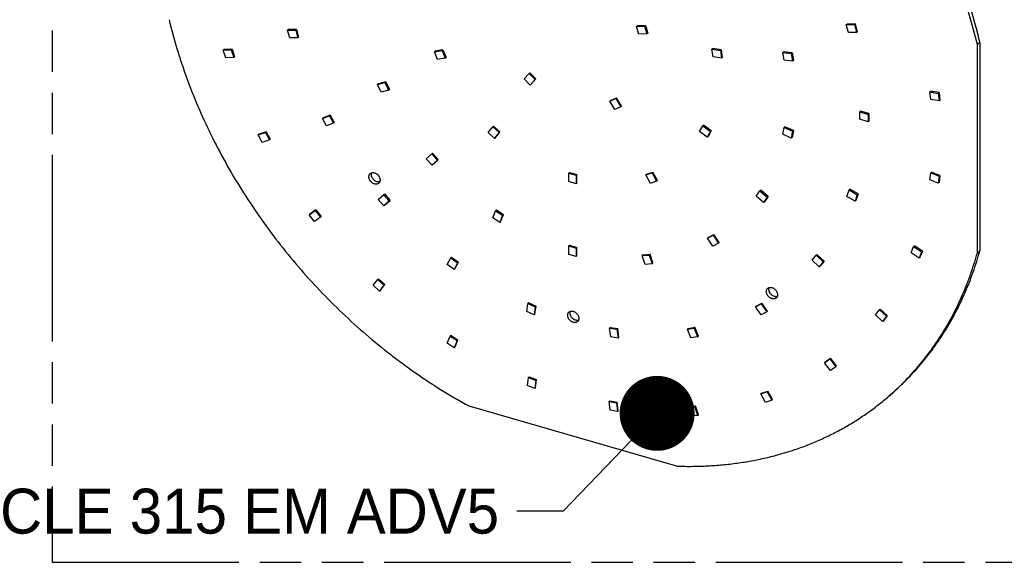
# Model space of a CAD drawing. Header units: millimetres. Extents: x 0 to 210, y 0 to 297.
# Tile 8 of 30: x 49 to 95, y 208 to 233. Entities that reach past the tile are written whole.
import ezdxf
from ezdxf.enums import TextEntityAlignment as Align

# ---------------------------------------------------------------- set-up
doc = ezdxf.new("R2010")
doc.units = ezdxf.units.MM
doc.header["$LTSCALE"] = 19.36
doc.linetypes.add('PHANTOM', pattern=[0.8, 0.45, -0.05, 0.1, -0.05, 0.1, -0.05])
doc.layers.get('0').update_dxf_attribs({"linetype": 'CONTINUOUS'})
doc.layers.add('DEFAULT_3', color=7, linetype='PHANTOM')
doc.layers.add('Z_NOTICE', color=7, linetype='CONTINUOUS')
doc.styles.get("Standard").update_dxf_attribs({"font": 'txt', "width": 0.7})
doc.styles.add('TEXTSTYLE_3', font='helveticaneueltw1g-ltcn.otf')
doc.dimstyles.get("Standard").update_dxf_attribs({"dimtxt": 3.5, "dimasz": 3.5, "dimexe": 1.5, "dimexo": 0, "dimtad": 1, "dimdsep": 46, "dimtxsty": 'Standard', "dimblk": '_FILLED', "dimblk1": '_FILLED', "dimblk2": '_FILLED', "dimcen": 0.09, "dimclrt": 5, "dimazin": 2, "dimtol": 1, "dimtp": 0.05, "dimtm": 0.05, "dimtfac": 1, "dimtofl": 0, "dimtmove": 0, "dimatfit": 3, "dimldrblk": '_FILLED', "dimfxl": 0, "dimtolj": 1, "dimarcsym": 0})

# ---------------------------------------------------------------- blocks, each defined once
blk = doc.blocks.new('_FILLED')
at = {"color": 0, "linetype": 'ByBlock'}
blk.add_solid([(0, 0), (-1, 0.125), (-1, -0.125)], dxfattribs=at)

msp = doc.modelspace()

# ---------------------------------------------------------------- linework, layer by layer
at = {"color": 7, "linetype": 'Continuous'}
for p, q in [((77.40337, 232.70109), (77.44052, 232.73325)), ((77.40337, 232.70109), (77.77988, 232.71477)), ((77.51045, 232.34073), (77.40337, 232.70109)), ((77.81703, 232.74693), (77.44052, 232.73325)), ((77.77988, 232.71477), (77.81703, 232.74693)), ((77.77988, 232.71477), (77.88696, 232.35441)), ((77.81703, 232.74693), (77.9241, 232.38658)), ((87.19206, 232.78122), (87.2292, 232.81339)), ((87.19206, 232.78122), (87.57089, 232.78685)), ((87.29268, 232.4207), (87.19206, 232.78122)), ((87.60803, 232.81902), (87.2292, 232.81339)), ((87.57089, 232.78685), (87.60803, 232.81902)), ((87.57089, 232.78685), (87.67151, 232.42633)), ((87.60803, 232.81902), (87.70865, 232.4585)), ((61.15057, 232.55576), (61.11343, 232.5236)), ((61.11343, 232.5236), (61.49328, 232.52551)), ((61.21106, 232.16304), (61.11343, 232.5236)), ((61.53042, 232.55768), (61.15057, 232.55576)), ((61.59091, 232.16496), (61.21106, 232.16304)), ((61.53042, 232.55768), (61.49328, 232.52551)), ((61.49328, 232.52551), (61.59091, 232.16496)), ((61.53042, 232.55768), (61.62805, 232.19713)), ((61.59091, 232.16496), (61.62805, 232.19713)), ((77.88696, 232.35441), (77.51045, 232.34073)), ((77.9241, 232.38658), (77.88696, 232.35441)), ((87.67151, 232.42633), (87.29268, 232.4207)), ((87.70865, 232.4585), (87.67151, 232.42633)), ((93.43149, 231.96878), (93.31363, 231.86671)), ((93.31363, 222.12517), (93.31363, 231.86671)), ((93.43149, 231.96878), (93.43149, 222.22723)), ((58.14653, 231.62601), (58.10939, 231.59384)), ((58.10939, 231.59384), (58.48306, 231.61677)), ((58.22383, 231.23385), (58.10939, 231.59384)), ((58.5202, 231.64893), (58.14653, 231.62601)), ((58.5975, 231.25677), (58.22383, 231.23385)), ((58.5202, 231.64893), (58.48306, 231.61677)), ((58.48306, 231.61677), (58.5975, 231.25677)), ((58.5202, 231.64893), (58.63464, 231.28894)), ((58.5975, 231.25677), (58.63464, 231.28894)), ((67.96806, 231.51805), (68.32817, 231.57857)), ((68.0052, 231.55021), (67.96806, 231.51805)), ((68.11198, 231.1614), (67.96806, 231.51805)), ((68.36532, 231.61073), (68.0052, 231.55021)), ((68.47209, 231.22192), (68.11198, 231.1614)), ((68.36532, 231.61073), (68.32817, 231.57857)), ((68.32817, 231.57857), (68.47209, 231.22192)), ((68.36532, 231.61073), (68.50923, 231.25409)), ((68.47209, 231.22192), (68.50923, 231.25409)), ((80.92421, 231.64094), (80.96135, 231.67311)), ((80.92421, 231.64094), (81.31608, 231.58414)), ((80.97349, 231.28383), (80.92421, 231.64094)), ((81.35322, 231.61631), (80.96135, 231.67311)), ((81.36536, 231.22703), (80.97349, 231.28383)), ((81.31608, 231.58414), (81.35322, 231.61631)), ((81.31608, 231.58414), (81.36536, 231.22703)), ((81.35322, 231.61631), (81.4025, 231.2592)), ((81.4025, 231.2592), (81.36536, 231.22703)), ((84.23618, 231.48194), (84.27333, 231.51411)), ((84.23618, 231.48194), (84.62607, 231.43814)), ((84.29633, 231.12343), (84.23618, 231.48194)), ((84.66321, 231.4703), (84.27333, 231.51411)), ((84.62607, 231.43814), (84.66321, 231.4703)), ((84.62607, 231.43814), (84.68622, 231.07963)), ((84.66321, 231.4703), (84.72336, 231.11179)), ((84.68622, 231.07963), (84.29633, 231.12343)), ((84.72336, 231.11179), (84.68622, 231.07963)), ((72.15361, 230.25033), (72.38628, 230.50348)), ((72.42342, 230.53565), (72.38628, 230.50348)), ((72.38628, 230.50348), (72.66655, 230.219)), ((72.42342, 230.53565), (72.7037, 230.25116)), ((65.31222, 229.98403), (65.65507, 230.083)), ((65.34936, 230.0162), (65.31222, 229.98403)), ((65.48542, 229.63403), (65.31222, 229.98403)), ((65.69222, 230.11517), (65.34936, 230.0162)), ((65.69222, 230.11517), (65.65507, 230.083)), ((65.65507, 230.083), (65.82828, 229.733)), ((65.69222, 230.11517), (65.86542, 229.76517)), ((72.43389, 229.96584), (72.15361, 230.25033)), ((72.66655, 230.219), (72.43389, 229.96584)), ((72.43389, 229.96584), (72.47103, 229.99801)), ((72.47103, 229.99801), (72.7037, 230.25116)), ((72.66655, 230.219), (72.7037, 230.25116)), ((65.82828, 229.733), (65.48542, 229.63403)), ((65.82828, 229.733), (65.86542, 229.76517)), ((91.09759, 229.64797), (91.13473, 229.68013)), ((91.09759, 229.64797), (91.49099, 229.57874)), ((91.13639, 229.29254), (91.09759, 229.64797)), ((91.52814, 229.61091), (91.13473, 229.68013)), ((91.49099, 229.57874), (91.52814, 229.61091)), ((91.49099, 229.57874), (91.52979, 229.22331)), ((91.52814, 229.61091), (91.56693, 229.25548)), ((76.15415, 229.21329), (76.43431, 229.33616)), ((76.1913, 229.24545), (76.15415, 229.21329)), ((76.38701, 228.82589), (76.15415, 229.21329)), ((76.1913, 229.24545), (76.47145, 229.36833)), ((76.66717, 228.94877), (76.38701, 228.82589)), ((76.43431, 229.33616), (76.47145, 229.36833)), ((76.43431, 229.33616), (76.66717, 228.94877)), ((76.70431, 228.98094), (76.47145, 229.36833)), ((76.66717, 228.94877), (76.70431, 228.98094)), ((91.52979, 229.22331), (91.13639, 229.29254)), ((91.56693, 229.25548), (91.52979, 229.22331)), ((62.73492, 228.40715), (63.06697, 228.52688)), ((63.10412, 228.55904), (62.77206, 228.43931)), ((63.10412, 228.55904), (63.06697, 228.52688)), ((63.06697, 228.52688), (63.25561, 228.18188)), ((63.10412, 228.55904), (63.29275, 228.21404)), ((87.82053, 228.71198), (87.85768, 228.74414)), ((87.82053, 228.71198), (88.21643, 228.59769)), ((87.82053, 228.36557), (87.82053, 228.71198)), ((88.25357, 228.62986), (87.85768, 228.74414)), ((88.21643, 228.59769), (88.25357, 228.62986)), ((88.21643, 228.59769), (88.21643, 228.25128)), ((88.25357, 228.62986), (88.25357, 228.28345)), ((62.77206, 228.43931), (62.73492, 228.40715)), ((62.92356, 228.06215), (62.73492, 228.40715)), ((63.25561, 228.18188), (62.92356, 228.06215)), ((63.25561, 228.18188), (63.29275, 228.21404)), ((70.4792, 227.74681), (70.69317, 228.01813)), ((70.73031, 228.0503), (70.69317, 228.01813)), ((70.69317, 228.01813), (70.98463, 227.74677)), ((70.73031, 228.0503), (71.02177, 227.77894)), ((80.34696, 227.79394), (80.49088, 228.0675)), ((80.49088, 228.0675), (80.52802, 228.09966)), ((80.49088, 228.0675), (80.85099, 227.79907)), ((80.88813, 227.83123), (80.52802, 228.09966)), ((84.29633, 227.98881), (84.33348, 228.02097)), ((84.72336, 227.83968), (84.33348, 228.02097)), ((88.21643, 228.25128), (87.82053, 228.36557)), ((88.25357, 228.28345), (88.21643, 228.25128)), ((59.74592, 227.63414), (60.08114, 227.748)), ((59.78307, 227.6663), (59.74592, 227.63414)), ((59.93022, 227.28762), (59.74592, 227.63414)), ((60.11828, 227.78016), (59.78307, 227.6663)), ((60.11828, 227.78016), (60.08114, 227.748)), ((60.08114, 227.748), (60.26544, 227.40148)), ((60.11828, 227.78016), (60.30258, 227.43365)), ((70.77066, 227.47545), (70.4792, 227.74681)), ((70.98463, 227.74677), (70.77066, 227.47545)), ((70.8078, 227.50761), (71.02177, 227.77894)), ((70.98463, 227.74677), (71.02177, 227.77894)), ((80.70707, 227.52551), (80.34696, 227.79394)), ((80.85099, 227.79907), (80.70707, 227.52551)), ((80.74421, 227.55768), (80.70707, 227.52551)), ((80.88813, 227.83123), (80.74421, 227.55768)), ((80.85099, 227.79907), (80.88813, 227.83123)), ((84.23618, 227.66502), (84.29633, 227.98881)), ((84.62607, 227.48373), (84.23618, 227.66502)), ((84.29633, 227.98881), (84.68622, 227.80752)), ((84.68622, 227.80752), (84.62607, 227.48373)), ((84.72336, 227.83968), (84.66321, 227.5159)), ((84.68622, 227.80752), (84.72336, 227.83968)), ((60.26544, 227.40148), (59.93022, 227.28762)), ((60.26544, 227.40148), (60.30258, 227.43365)), ((70.77066, 227.47545), (70.8078, 227.50761)), ((84.66321, 227.5159), (84.62607, 227.48373)), ((67.58905, 226.51982), (67.84352, 226.74965)), ((67.88066, 226.78181), (67.84352, 226.74965)), ((67.84352, 226.74965), (68.10889, 226.45038)), ((67.88066, 226.78181), (68.14603, 226.48254)), ((67.85442, 226.22056), (67.58905, 226.51982)), ((68.10889, 226.45038), (67.85442, 226.22056)), ((67.85442, 226.22056), (67.89156, 226.25272)), ((67.89156, 226.25272), (68.14603, 226.48254)), ((68.10889, 226.45038), (68.14603, 226.48254)), ((74.27346, 225.88583), (74.23632, 225.85367)), ((74.23632, 225.85367), (74.58273, 225.75367)), ((74.23632, 225.45777), (74.23632, 225.85367)), ((74.27346, 225.88583), (74.61987, 225.78583)), ((74.58273, 225.75367), (74.61987, 225.78583)), ((74.58273, 225.75367), (74.58273, 225.35777)), ((74.61987, 225.38994), (74.61987, 225.78583)), ((77.83442, 225.76941), (78.12588, 225.87249)), ((77.87157, 225.80157), (77.83442, 225.76941)), ((78.04839, 225.37455), (77.83442, 225.76941)), ((77.87157, 225.80157), (78.16302, 225.90466)), ((78.12588, 225.87249), (78.16302, 225.90466)), ((78.12588, 225.87249), (78.33985, 225.47763)), ((78.37699, 225.5098), (78.16302, 225.90466)), ((91.09759, 225.53757), (91.13639, 225.8706)), ((91.13639, 225.8706), (91.17353, 225.90277)), ((91.13639, 225.8706), (91.52979, 225.71269)), ((91.56693, 225.74486), (91.17353, 225.90277)), ((91.52979, 225.71269), (91.49099, 225.37966)), ((91.56693, 225.74486), (91.52814, 225.41183)), ((91.52979, 225.71269), (91.56693, 225.74486)), ((74.58273, 225.35777), (74.23632, 225.45777)), ((74.58273, 225.35777), (74.61987, 225.38994)), ((78.33985, 225.47763), (78.04839, 225.37455)), ((78.33985, 225.47763), (78.37699, 225.5098)), ((91.49099, 225.37966), (91.09759, 225.53757)), ((91.52814, 225.41183), (91.49099, 225.37966)), ((65.33756, 224.61943), (65.5939, 224.84713)), ((65.63105, 224.8793), (65.5939, 224.84713)), ((65.5939, 224.84713), (65.85789, 224.54662)), ((65.63105, 224.8793), (65.89503, 224.57879)), ((82.99077, 224.77862), (83.16398, 225.02862)), ((83.16398, 225.02862), (83.20112, 225.06079)), ((83.16398, 225.02862), (83.50683, 224.7317)), ((83.54398, 224.76386), (83.20112, 225.06079)), ((87.22814, 224.76413), (87.32577, 225.06832)), ((87.32577, 225.06832), (87.36291, 225.10048)), ((87.32577, 225.06832), (87.70562, 224.84709)), ((87.74276, 224.87926), (87.36291, 225.10048)), ((87.70562, 224.84709), (87.60799, 224.5429)), ((87.74276, 224.87926), (87.64514, 224.57507)), ((87.70562, 224.84709), (87.74276, 224.87926)), ((65.60155, 224.31892), (65.33756, 224.61943)), ((65.85789, 224.54662), (65.60155, 224.31892)), ((65.60155, 224.31892), (65.63869, 224.35109)), ((65.63869, 224.35109), (65.89503, 224.57879)), ((65.85789, 224.54662), (65.89503, 224.57879)), ((83.33363, 224.4817), (82.99077, 224.77862)), ((83.50683, 224.7317), (83.33363, 224.4817)), ((83.37077, 224.51386), (83.33363, 224.4817)), ((83.54398, 224.76386), (83.37077, 224.51386)), ((83.50683, 224.7317), (83.54398, 224.76386)), ((87.60799, 224.5429), (87.22814, 224.76413)), ((87.64514, 224.57507), (87.60799, 224.5429)), ((62.11862, 223.91177), (62.39855, 224.11091)), ((62.15576, 223.94394), (62.11862, 223.91177)), ((62.36357, 223.59612), (62.11862, 223.91177)), ((62.4357, 224.14308), (62.15576, 223.94394)), ((62.4357, 224.14308), (62.39855, 224.11091)), ((62.39855, 224.11091), (62.64351, 223.79525)), ((62.4357, 224.14308), (62.68065, 223.82742)), ((70.68828, 223.76643), (70.82368, 224.09937)), ((70.86083, 224.13153), (70.82368, 224.09937)), ((70.82368, 224.09937), (71.1492, 223.88692)), ((70.86083, 224.13153), (71.18635, 223.91909)), ((71.1492, 223.88692), (71.0138, 223.55399)), ((71.05095, 223.58615), (71.18635, 223.91909)), ((71.1492, 223.88692), (71.18635, 223.91909)), ((62.64351, 223.79525), (62.36357, 223.59612)), ((62.64351, 223.79525), (62.68065, 223.82742)), ((71.0138, 223.55399), (70.68828, 223.76643)), ((71.0138, 223.55399), (71.05095, 223.58615)), ((80.71016, 222.81271), (80.97553, 222.95876)), ((80.7473, 222.84487), (81.01267, 222.99093)), ((80.97553, 222.95876), (81.01267, 222.99093)), ((80.97553, 222.95876), (81.23, 222.58202)), ((81.26714, 222.61419), (81.01267, 222.99093)), ((74.27346, 222.48359), (74.23632, 222.45143)), ((74.27346, 222.48359), (74.61987, 222.38359)), ((80.7473, 222.84487), (80.71016, 222.81271)), ((80.96463, 222.43596), (80.71016, 222.81271)), ((81.23, 222.58202), (80.96463, 222.43596)), ((81.23, 222.58202), (81.26714, 222.61419)), ((74.23632, 222.45143), (74.58273, 222.35143)), ((74.23632, 222.05553), (74.23632, 222.45143)), ((74.58273, 221.95553), (74.23632, 222.05553)), ((74.58273, 222.35143), (74.61987, 222.38359)), ((74.58273, 222.35143), (74.58273, 221.95553)), ((74.61987, 221.9877), (74.61987, 222.38359)), ((77.70699, 222.03674), (77.66985, 222.00457)), ((77.66985, 222.00457), (77.99537, 222.02908)), ((77.70699, 222.03674), (78.03251, 222.06125)), ((77.99537, 222.02908), (78.03251, 222.06125)), ((77.99537, 222.02908), (78.13077, 221.61797)), ((78.16791, 221.65014), (78.03251, 222.06125)), ((85.59758, 221.78369), (85.78488, 222.02103)), ((85.78488, 222.02103), (85.82202, 222.0532)), ((85.78488, 222.02103), (86.11792, 221.71084)), ((86.15506, 221.743), (85.82202, 222.0532)), ((90.22155, 222.12769), (90.33599, 222.42162)), ((90.59522, 221.88903), (90.22155, 222.12769)), ((90.33599, 222.42162), (90.37314, 222.45378)), ((90.33599, 222.42162), (90.70966, 222.18296)), ((90.7468, 222.21512), (90.37314, 222.45378)), ((90.70966, 222.18296), (90.59522, 221.88903)), ((90.7468, 222.21512), (90.63236, 221.9212)), ((90.70966, 222.18296), (90.7468, 222.21512)), ((93.31363, 222.12517), (93.43149, 222.22723)), ((68.56887, 221.58435), (68.73182, 221.89812)), ((68.88458, 221.35064), (68.56887, 221.58435)), ((68.76896, 221.93029), (68.73182, 221.89812)), ((68.73182, 221.89812), (69.04753, 221.66441)), ((68.76896, 221.93029), (69.08467, 221.69657)), ((69.04753, 221.66441), (68.88458, 221.35064)), ((68.92172, 221.38281), (69.08467, 221.69657)), ((69.04753, 221.66441), (69.08467, 221.69657)), ((74.58273, 221.95553), (74.61987, 221.9877)), ((77.80525, 221.59346), (77.66985, 222.00457)), ((78.13077, 221.61797), (77.80525, 221.59346)), ((78.13077, 221.61797), (78.16791, 221.65014)), ((85.93062, 221.47349), (85.59758, 221.78369)), ((86.11792, 221.71084), (85.93062, 221.47349)), ((86.15506, 221.743), (85.96776, 221.50566)), ((86.11792, 221.71084), (86.15506, 221.743)), ((90.63236, 221.9212), (90.59522, 221.88903)), ((68.88458, 221.35064), (68.92172, 221.38281)), ((85.96776, 221.50566), (85.93062, 221.47349)), ((65.10713, 220.61626), (65.31776, 220.89068)), ((65.35491, 220.92284), (65.31776, 220.89068)), ((65.31776, 220.89068), (65.61108, 220.6217)), ((65.35491, 220.92284), (65.64822, 220.65387)), ((65.43759, 220.37946), (65.64822, 220.65387)), ((65.61108, 220.6217), (65.64822, 220.65387)), ((65.40045, 220.34729), (65.10713, 220.61626)), ((65.61108, 220.6217), (65.40045, 220.34729)), ((65.40045, 220.34729), (65.43759, 220.37946)), ((72.27374, 219.38493), (72.33006, 219.76054)), ((72.3672, 219.79271), (72.33006, 219.76054)), ((72.33006, 219.76054), (72.67295, 219.61228)), ((72.3672, 219.79271), (72.71009, 219.64444)), ((82.95785, 219.60755), (83.22191, 219.75554)), ((82.99499, 219.63972), (83.25905, 219.78771)), ((83.22191, 219.75554), (83.25905, 219.78771)), ((83.22191, 219.75554), (83.47816, 219.37979)), ((83.5153, 219.41195), (83.25905, 219.78771)), ((72.61662, 219.23667), (72.27374, 219.38493)), ((72.67295, 219.61228), (72.61662, 219.23667)), ((72.61662, 219.23667), (72.65376, 219.26883)), ((72.65376, 219.26883), (72.71009, 219.64444)), ((72.67295, 219.61228), (72.71009, 219.64444)), ((82.99499, 219.63972), (82.95785, 219.60755)), ((83.2141, 219.2318), (82.95785, 219.60755)), ((83.47816, 219.37979), (83.2141, 219.2318)), ((83.47816, 219.37979), (83.5153, 219.41195)), ((88.5539, 219.23576), (88.73819, 219.47588)), ((88.73819, 219.47588), (88.77534, 219.50805)), ((88.73819, 219.47588), (89.07342, 219.16849)), ((89.11056, 219.20066), (88.77534, 219.50805)), ((88.88913, 218.92837), (88.5539, 219.23576)), ((89.07342, 219.16849), (88.88913, 218.92837)), ((88.92627, 218.96054), (88.88913, 218.92837)), ((89.11056, 219.20066), (88.92627, 218.96054)), ((89.07342, 219.16849), (89.11056, 219.20066)), ((76.18325, 218.64183), (76.1461, 218.60966)), ((76.1461, 218.60966), (76.48899, 218.55996)), ((76.20243, 218.20153), (76.1461, 218.60966)), ((76.18325, 218.64183), (76.52613, 218.59213)), ((76.48899, 218.55996), (76.52613, 218.59213)), ((76.48899, 218.55996), (76.54531, 218.15184)), ((76.58246, 218.184), (76.52613, 218.59213)), ((79.77765, 218.56956), (80.09329, 218.62118)), ((79.81479, 218.60173), (79.77765, 218.56956)), ((79.94078, 218.16175), (79.77765, 218.56956)), ((79.81479, 218.60173), (80.13043, 218.65335)), ((80.09329, 218.62118), (80.13043, 218.65335)), ((80.09329, 218.62118), (80.25642, 218.21337)), ((80.29356, 218.24553), (80.13043, 218.65335)), ((68.56389, 217.91086), (68.6946, 218.24682)), ((68.89087, 217.70209), (68.56389, 217.91086)), ((68.73175, 218.27899), (68.6946, 218.24682)), ((68.6946, 218.24682), (69.02159, 218.03805)), ((68.73175, 218.27899), (69.05873, 218.07022)), ((69.02159, 218.03805), (68.89087, 217.70209)), ((68.92801, 217.73426), (69.05873, 218.07022)), ((69.02159, 218.03805), (69.05873, 218.07022)), ((76.54531, 218.15184), (76.20243, 218.20153)), ((76.54531, 218.15184), (76.58246, 218.184)), ((80.25642, 218.21337), (79.94078, 218.16175)), ((80.25642, 218.21337), (80.29356, 218.24553)), ((68.89087, 217.70209), (68.92801, 217.73426)), ((86.17554, 217.00214), (86.4205, 217.17637)), ((86.21269, 217.03431), (86.17554, 217.00214)), ((86.45548, 216.64138), (86.17554, 217.00214)), ((86.21269, 217.03431), (86.45764, 217.20854)), ((86.4205, 217.17637), (86.45764, 217.20854)), ((86.4205, 217.17637), (86.70043, 216.81561)), ((86.73757, 216.84778), (86.45764, 217.20854)), ((86.70043, 216.81561), (86.45548, 216.64138)), ((86.70043, 216.81561), (86.73757, 216.84778)), ((72.30999, 215.93481), (72.35433, 216.31542)), ((72.39147, 216.34758), (72.35433, 216.31542)), ((72.35433, 216.31542), (72.69856, 216.17725)), ((72.39147, 216.34758), (72.7357, 216.20942)), ((72.69856, 216.17725), (72.65422, 215.79664)), ((72.69136, 215.82881), (72.7357, 216.20942)), ((72.69856, 216.17725), (72.7357, 216.20942)), ((72.65422, 215.79664), (72.30999, 215.93481)), ((72.65422, 215.79664), (72.69136, 215.82881)), ((83.20751, 215.54177), (83.50083, 215.64138)), ((83.24466, 215.57393), (83.53798, 215.67355)), ((83.50083, 215.64138), (83.53798, 215.67355)), ((83.50083, 215.64138), (83.71145, 215.24536)), ((83.74859, 215.27753), (83.53798, 215.67355)), ((76.15764, 215.22159), (76.12049, 215.18942)), ((76.12049, 215.18942), (76.46472, 215.12885)), ((76.16483, 214.78321), (76.12049, 215.18942)), ((76.15764, 215.22159), (76.50187, 215.16101)), ((76.46472, 215.12885), (76.50187, 215.16101)), ((76.46472, 215.12885), (76.50906, 214.72264)), ((76.54621, 214.75481), (76.50187, 215.16101)), ((83.24466, 215.57393), (83.20751, 215.54177)), ((83.41813, 215.14574), (83.20751, 215.54177)), ((83.71145, 215.24536), (83.41813, 215.14574)), ((83.71145, 215.24536), (83.74859, 215.27753)), ((89.29422, 215.53605), (89.17636, 215.43398)), ((69.57589, 214.98147), (79.31744, 212.16933)), ((76.50906, 214.72264), (76.16483, 214.78321)), ((76.50906, 214.72264), (76.54621, 214.75481)), ((79.83461, 214.95949), (79.79746, 214.92733)), ((79.79746, 214.92733), (80.12444, 214.94731)), ((79.92818, 214.5159), (79.79746, 214.92733)), ((79.83461, 214.95949), (80.16159, 214.97948)), ((80.12444, 214.94731), (80.16159, 214.97948)), ((80.12444, 214.94731), (80.25516, 214.53588)), ((80.29231, 214.56805), (80.16159, 214.97948)), ((80.25516, 214.53588), (79.92818, 214.5159)), ((80.25516, 214.53588), (80.29231, 214.56805))]:
    msp.add_line(p, q, dxfattribs=at)
for points, knots in [([(93.31363, 231.86671), (93.20469, 232.32016), (93.02061, 232.99825), (92.73645, 233.89388), (92.42324, 234.79354), (91.98147, 235.91155), (91.37547, 237.23343), (90.69457, 238.53408), (89.9418, 239.80774), (89.12048, 241.04878), (88.23425, 242.25173), (87.28702, 243.41127), (86.28298, 244.52227), (85.22656, 245.57984), (84.12244, 246.57928), (83.16487, 247.36148), (82.37937, 247.95405), (81.58546, 248.52129), (80.57348, 249.18613), (79.73876, 249.67286), (79.31744, 249.90325)], [0, 0, 0, 0, 0.05960801, 0.08974567, 0.12009095, 0.18135621, 0.24331813, 0.30587608, 0.36892188, 0.43234129, 0.49601548, 0.55982259, 0.62363914, 0.68734155, 0.75080761, 0.81391792, 0.84530614, 0.87656273, 0.93862229, 1, 1, 1, 1]), ([(93.43149, 231.96878), (93.32254, 232.42223), (93.13846, 233.10032), (92.85431, 233.99595), (92.54109, 234.8956), (92.09932, 236.01361), (91.49333, 237.33549), (90.81243, 238.63615), (90.05966, 239.9098), (89.23834, 241.15085), (88.35211, 242.35379), (87.40488, 243.51333), (86.40083, 244.62434), (85.34441, 245.6819), (84.2403, 246.68134), (83.28273, 247.46354), (82.49723, 248.05612), (81.70332, 248.62336), (80.69134, 249.2882), (79.85661, 249.77493), (79.4353, 250.00532)], [0, 0, 0, 0, 0.05960801, 0.08974567, 0.12009095, 0.18135621, 0.24331813, 0.30587608, 0.36892188, 0.43234129, 0.49601548, 0.55982259, 0.62363914, 0.68734155, 0.75080761, 0.81391792, 0.84530614, 0.87656273, 0.93862229, 1, 1, 1, 1]), ([(55.57971, 233.01801), (55.68865, 232.56457), (55.87273, 231.88647), (56.15688, 230.99084), (56.4701, 230.09119), (56.91187, 228.97318), (57.51787, 227.6513), (58.19876, 226.35065), (58.95153, 225.07699), (59.77285, 223.83595), (60.65909, 222.633), (61.60632, 221.47346), (62.61036, 220.36245), (63.66678, 219.30489), (64.7709, 218.30545), (65.72846, 217.52325), (66.51396, 216.93067), (67.30787, 216.36344), (68.31986, 215.69859), (69.15458, 215.21186), (69.57589, 214.98147)], [0, 0, 0, 0, 0.05960802, 0.08974567, 0.12009095, 0.18135621, 0.24331813, 0.30587608, 0.36892189, 0.43234129, 0.49601549, 0.5598226, 0.62363915, 0.68734156, 0.75080761, 0.81391792, 0.84530614, 0.87656273, 0.93862229, 1, 1, 1, 1]), ([(64.90803, 225.68203), (64.90803, 225.68966), (64.90869, 225.70472), (64.91176, 225.72684), (64.91687, 225.74802), (64.92399, 225.76808), (64.93305, 225.78687), (64.944, 225.80423), (64.95674, 225.82002), (64.96638, 225.82943), (64.97144, 225.83381)], [0, 0, 0, 0, 0.13483458, 0.26621365, 0.39431356, 0.51943257, 0.64198854, 0.76250966, 0.88161717, 1, 1, 1, 1]), ([(64.97144, 225.83381), (64.97574, 225.83754), (64.98475, 225.84458), (64.99931, 225.85375), (65.01484, 225.86149), (65.03124, 225.86776), (65.04843, 225.87253), (65.0725, 225.87688), (65.10413, 225.87833), (65.14307, 225.87381), (65.18251, 225.86319), (65.22156, 225.84673), (65.25936, 225.82482), (65.29507, 225.79796), (65.33874, 225.75642), (65.37507, 225.70777), (65.40185, 225.6546), (65.41652, 225.61382), (65.42552, 225.57286), (65.42764, 225.54545), (65.42764, 225.53203)], [0, 0, 0, 0, 0.02592934, 0.05197382, 0.07824448, 0.10484438, 0.13186544, 0.15938592, 0.21611023, 0.27538208, 0.33725352, 0.40154688, 0.46789374, 0.53577868, 0.6045838, 0.7420087, 0.80949833, 0.87528439, 0.93889039, 1, 1, 1, 1]), ([(65.02588, 225.7841), (65.02588, 225.79179), (65.02656, 225.80698), (65.02968, 225.82928), (65.03488, 225.85061), (65.03976, 225.86423), (65.04253, 225.8708)], [0, 0, 0, 0, 0.25965625, 0.51260249, 0.75918727, 1, 1, 1, 1]), ([(65.41099, 225.44533), (65.40101, 225.44272), (65.38022, 225.43903), (65.34802, 225.43814), (65.3148, 225.44179), (65.26923, 225.45279), (65.22467, 225.4725), (65.18298, 225.49932), (65.15299, 225.5232), (65.12522, 225.55018), (65.0919, 225.5895), (65.06463, 225.63316), (65.04477, 225.67947), (65.034, 225.71447), (65.02742, 225.74939), (65.02588, 225.77267), (65.02588, 225.7841)], [0, 0, 0, 0, 0.05358761, 0.10910528, 0.16675074, 0.22656631, 0.35199209, 0.4172533, 0.48364235, 0.55070657, 0.61796222, 0.75092804, 0.81588039, 0.8792267, 0.9406654, 1, 1, 1, 1]), ([(65.36423, 225.38025), (65.35993, 225.37653), (65.35092, 225.36949), (65.33636, 225.36032), (65.32083, 225.35258), (65.30442, 225.34631), (65.28723, 225.34154), (65.26317, 225.33718), (65.23153, 225.33574), (65.1926, 225.34026), (65.15316, 225.35088), (65.1141, 225.36734), (65.0763, 225.38924), (65.0406, 225.41611), (64.99693, 225.45764), (64.9606, 225.5063), (64.93382, 225.55947), (64.91915, 225.60025), (64.91015, 225.64121), (64.90803, 225.66862), (64.90803, 225.68203)], [0, 0, 0, 0, 0.02592934, 0.05197382, 0.07824448, 0.10484438, 0.13186544, 0.15938592, 0.21611023, 0.27538208, 0.33725352, 0.40154688, 0.46789374, 0.53577868, 0.6045838, 0.7420087, 0.80949833, 0.87528439, 0.93889039, 1, 1, 1, 1]), ([(65.42764, 225.53203), (65.42764, 225.52441), (65.42698, 225.50935), (65.42391, 225.48723), (65.4188, 225.46605), (65.41168, 225.44599), (65.40261, 225.4272), (65.39167, 225.40983), (65.37893, 225.39404), (65.36929, 225.38464), (65.36423, 225.38025)], [0, 0, 0, 0, 0.13483458, 0.26621365, 0.39431356, 0.51943257, 0.64198854, 0.76250966, 0.88161717, 1, 1, 1, 1]), ([(89.17636, 215.43398), (89.2989, 215.5401), (89.54, 215.75715), (89.88906, 216.09653), (90.22528, 216.4495), (90.5484, 216.81575), (90.85813, 217.19498), (91.15422, 217.58688), (91.43642, 217.99111), (91.70451, 218.40735), (91.95826, 218.83524), (92.19745, 219.27442), (92.42189, 219.72454), (92.6314, 220.18521), (92.8258, 220.65606), (93.00492, 221.13669), (93.16863, 221.6267), (93.26702, 221.95809), (93.31363, 222.12517)], [0, 0, 0, 0, 0.06093283, 0.12190497, 0.18295552, 0.24412318, 0.30544604, 0.36696136, 0.42870546, 0.49071348, 0.55301923, 0.61565508, 0.67865181, 0.74203845, 0.80584224, 0.87008853, 0.93480067, 1, 1, 1, 1]), ([(89.29422, 215.53605), (89.41676, 215.64217), (89.65786, 215.85922), (90.00691, 216.1986), (90.34314, 216.55157), (90.66625, 216.91782), (90.97598, 217.29705), (91.27207, 217.68895), (91.55428, 218.09318), (91.82237, 218.50942), (92.07611, 218.9373), (92.31531, 219.37649), (92.53975, 219.82661), (92.74926, 220.28728), (92.94365, 220.75813), (93.12278, 221.23876), (93.28649, 221.72876), (93.38488, 222.06016), (93.43149, 222.22723)], [0, 0, 0, 0, 0.06093283, 0.12190497, 0.18295552, 0.24412318, 0.30544604, 0.36696136, 0.42870546, 0.49071348, 0.55301923, 0.61565508, 0.67865181, 0.74203845, 0.80584224, 0.87008853, 0.93480067, 1, 1, 1, 1]), ([(83.46569, 220.3249), (83.46569, 220.33252), (83.46636, 220.34758), (83.46943, 220.3697), (83.47454, 220.39088), (83.48165, 220.41094), (83.49072, 220.42973), (83.50167, 220.4471), (83.51441, 220.46289), (83.52405, 220.47229), (83.52911, 220.47667)], [0, 0, 0, 0, 0.13483458, 0.26621365, 0.39431356, 0.51943257, 0.64198854, 0.76250966, 0.88161717, 1, 1, 1, 1]), ([(83.9219, 220.02312), (83.91759, 220.01939), (83.90858, 220.01235), (83.89403, 220.00318), (83.8785, 219.99544), (83.86209, 219.98917), (83.8449, 219.9844), (83.82084, 219.98005), (83.7892, 219.9786), (83.75027, 219.98312), (83.71083, 219.99374), (83.67177, 220.0102), (83.63397, 220.03211), (83.59827, 220.05897), (83.5546, 220.10051), (83.51827, 220.14916), (83.49149, 220.20233), (83.47682, 220.24311), (83.46782, 220.28407), (83.46569, 220.31148), (83.46569, 220.3249)], [0, 0, 0, 0, 0.02592934, 0.05197382, 0.07824448, 0.10484438, 0.13186544, 0.15938592, 0.21611023, 0.27538208, 0.33725352, 0.40154688, 0.46789374, 0.53577868, 0.6045838, 0.7420087, 0.80949833, 0.87528439, 0.93889039, 1, 1, 1, 1]), ([(83.52911, 220.47667), (83.53341, 220.4804), (83.54242, 220.48744), (83.55698, 220.49661), (83.5725, 220.50435), (83.58891, 220.51062), (83.6061, 220.51539), (83.63016, 220.51975), (83.6618, 220.52119), (83.70074, 220.51667), (83.74018, 220.50605), (83.77923, 220.48959), (83.81703, 220.46768), (83.85274, 220.44082), (83.89641, 220.39929), (83.93273, 220.35063), (83.95952, 220.29746), (83.97419, 220.25668), (83.98319, 220.21572), (83.98531, 220.18831), (83.98531, 220.1749)], [0, 0, 0, 0, 0.02592934, 0.05197382, 0.07824448, 0.10484438, 0.13186544, 0.15938592, 0.21611023, 0.27538208, 0.33725352, 0.40154688, 0.46789374, 0.53577868, 0.6045838, 0.7420087, 0.80949833, 0.87528439, 0.93889039, 1, 1, 1, 1]), ([(83.58355, 220.42696), (83.58355, 220.43465), (83.58423, 220.44984), (83.58735, 220.47214), (83.59255, 220.49347), (83.59742, 220.50709), (83.6002, 220.51366)], [0, 0, 0, 0, 0.25965625, 0.51260249, 0.75918727, 1, 1, 1, 1]), ([(83.96866, 220.0882), (83.95868, 220.08558), (83.93789, 220.08189), (83.90569, 220.081), (83.87247, 220.08466), (83.8269, 220.09566), (83.78234, 220.11536), (83.74065, 220.14218), (83.71066, 220.16606), (83.68289, 220.19304), (83.64957, 220.23236), (83.6223, 220.27602), (83.60244, 220.32233), (83.59166, 220.35733), (83.58509, 220.39225), (83.58355, 220.41554), (83.58355, 220.42696)], [0, 0, 0, 0, 0.05358761, 0.10910528, 0.16675074, 0.22656631, 0.35199209, 0.4172533, 0.48364235, 0.55070657, 0.61796222, 0.75092804, 0.81588039, 0.8792267, 0.9406654, 1, 1, 1, 1]), ([(83.98531, 220.1749), (83.98531, 220.16727), (83.98465, 220.15221), (83.98158, 220.13009), (83.97646, 220.10891), (83.96935, 220.08885), (83.96028, 220.07006), (83.94933, 220.0527), (83.93659, 220.03691), (83.92696, 220.0275), (83.9219, 220.02312)], [0, 0, 0, 0, 0.13483458, 0.26621365, 0.39431356, 0.51943257, 0.64198854, 0.76250966, 0.88161717, 1, 1, 1, 1]), ([(74.18686, 219.2177), (74.18686, 219.22532), (74.18752, 219.24039), (74.19059, 219.26251), (74.1957, 219.28368), (74.20282, 219.30375), (74.21189, 219.32254), (74.22283, 219.3399), (74.23557, 219.35569), (74.24521, 219.3651), (74.25027, 219.36948)], [0, 0, 0, 0, 0.13483458, 0.26621365, 0.39431356, 0.51943257, 0.64198854, 0.76250966, 0.88161717, 1, 1, 1, 1]), ([(74.25027, 219.36948), (74.25457, 219.37321), (74.26358, 219.38024), (74.27814, 219.38941), (74.29367, 219.39716), (74.31008, 219.40343), (74.32727, 219.40819), (74.35133, 219.41255), (74.38297, 219.414), (74.4219, 219.40947), (74.46134, 219.39885), (74.5004, 219.3824), (74.5382, 219.36049), (74.5739, 219.33363), (74.61757, 219.29209), (74.6539, 219.24344), (74.68068, 219.19027), (74.69535, 219.14948), (74.70435, 219.10853), (74.70647, 219.08112), (74.70647, 219.0677)], [0, 0, 0, 0, 0.02592934, 0.05197382, 0.07824448, 0.10484438, 0.13186544, 0.15938592, 0.21611023, 0.27538208, 0.33725352, 0.40154688, 0.46789374, 0.53577868, 0.6045838, 0.7420087, 0.80949833, 0.87528439, 0.93889039, 1, 1, 1, 1]), ([(74.30472, 219.31977), (74.30472, 219.32746), (74.30539, 219.34265), (74.30851, 219.36494), (74.31371, 219.38628), (74.31859, 219.3999), (74.32136, 219.40646)], [0, 0, 0, 0, 0.25965625, 0.51260249, 0.75918727, 1, 1, 1, 1]), ([(74.68983, 218.981), (74.67984, 218.97839), (74.65906, 218.97469), (74.62685, 218.9738), (74.59364, 218.97746), (74.54807, 218.98846), (74.5035, 219.00817), (74.46182, 219.03498), (74.43182, 219.05887), (74.40405, 219.08585), (74.37073, 219.12517), (74.34347, 219.16882), (74.32361, 219.21514), (74.31283, 219.25014), (74.30625, 219.28506), (74.30472, 219.30834), (74.30472, 219.31977)], [0, 0, 0, 0, 0.05358761, 0.10910528, 0.16675074, 0.22656631, 0.35199209, 0.4172533, 0.48364235, 0.55070657, 0.61796222, 0.75092804, 0.81588039, 0.8792267, 0.9406654, 1, 1, 1, 1]), ([(74.64306, 218.91592), (74.63876, 218.9122), (74.62975, 218.90516), (74.61519, 218.89599), (74.59967, 218.88824), (74.58326, 218.88197), (74.56607, 218.87721), (74.542, 218.87285), (74.51037, 218.8714), (74.47143, 218.87593), (74.43199, 218.88655), (74.39294, 218.903), (74.35514, 218.92491), (74.31943, 218.95177), (74.27576, 218.99331), (74.23944, 219.04196), (74.21265, 219.09513), (74.19798, 219.13592), (74.18898, 219.17687), (74.18686, 219.20429), (74.18686, 219.2177)], [0, 0, 0, 0, 0.02592934, 0.05197382, 0.07824448, 0.10484438, 0.13186544, 0.15938592, 0.21611023, 0.27538208, 0.33725352, 0.40154688, 0.46789374, 0.53577868, 0.6045838, 0.7420087, 0.80949833, 0.87528439, 0.93889039, 1, 1, 1, 1]), ([(74.70647, 219.0677), (74.70647, 219.06008), (74.70581, 219.04501), (74.70274, 219.02289), (74.69763, 219.00172), (74.69051, 218.98165), (74.68145, 218.96286), (74.6705, 218.9455), (74.65776, 218.92971), (74.64812, 218.9203), (74.64306, 218.91592)], [0, 0, 0, 0, 0.13483458, 0.26621365, 0.39431356, 0.51943257, 0.64198854, 0.76250966, 0.88161717, 1, 1, 1, 1]), ([(79.31744, 212.16933), (79.55371, 212.16212), (79.90742, 212.15841), (80.37755, 212.16803), (80.84235, 212.18722), (81.41789, 212.22913), (82.10043, 212.30842), (82.77208, 212.41645), (83.43187, 212.55308), (84.07886, 212.71811), (84.71213, 212.91131), (85.33076, 213.1324), (85.93387, 213.38108), (86.5206, 213.65699), (87.0901, 213.95975), (87.64155, 214.2889), (88.17417, 214.644), (88.68718, 215.02452), (89.01572, 215.29486), (89.17636, 215.43398)], [0, 0, 0, 0, 0.06669827, 0.09977768, 0.13267917, 0.19795559, 0.26255579, 0.32650919, 0.38984984, 0.45261635, 0.51485171, 0.57660308, 0.63792153, 0.69886173, 0.75948153, 0.81984154, 0.88000467, 0.94003554, 1, 1, 1, 1])]:
    msp.add_open_spline(points, degree=3, knots=knots, dxfattribs=at)
at = {"layer": 'DEFAULT_3', "color": 91, "linetype": 'PHANTOM', "true_color": 0x80ff80}
for p, q in [((50.12864, 257.68), (50.12864, 207.68)), ((50.12864, 207.68), (150.12864, 207.68))]:
    msp.add_line(p, q, dxfattribs=at)

# ---------------------------------------------------------------- texts
at = {"layer": 'Z_NOTICE', "color": 5, "linetype": 'Continuous', "style": 'TEXTSTYLE_3'}
msp.add_text('CLE 315 EM ADV5 ', height=2.1, dxfattribs=at).set_placement((71.81125, 209.01943), align=Align.RIGHT)

# ---------------------------------------------------------------- leaders
at = {"layer": 'Z_NOTICE', "color": 2, "linetype": 'Continuous'}
msp.add_leader([(78.36449, 214.63573), (73.97587, 210.06943), (71.81125, 210.06943)], dimstyle='Standard', override={"dimtad": 0, "dimldrblk": 'DOT'}, dxfattribs=at)

doc.saveas('drawing.dxf')
